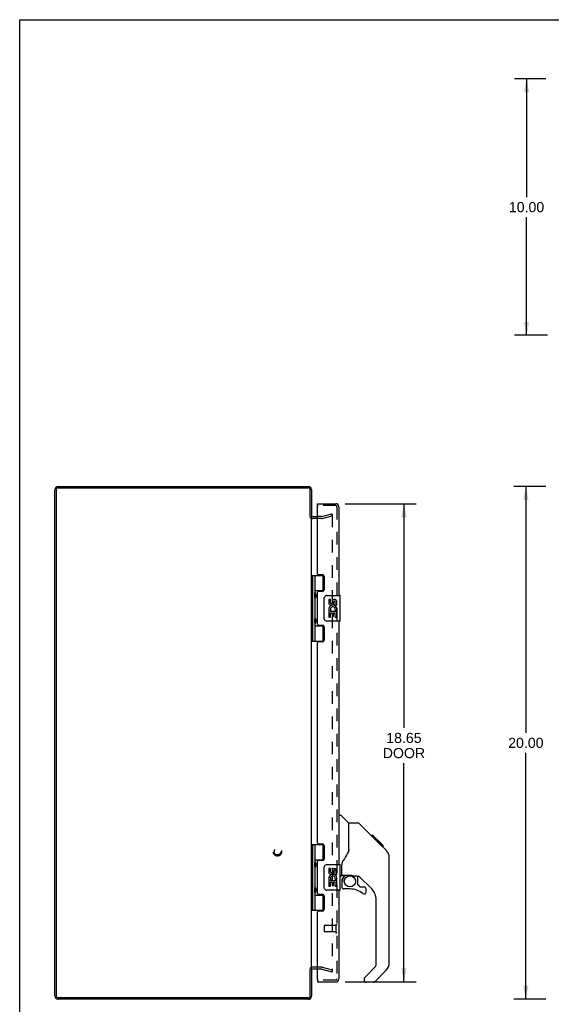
# Model space of a CAD drawing. Header units: inches. Extents: x 0 to 89.5, y 0 to 57.9.
# Tile 2 of 6: x 0 to 20.7, y 19.5 to 57.9. Entities that reach past the tile are written whole.
import ezdxf

# ---------------------------------------------------------------- set-up
doc = ezdxf.new("R2010")
doc.units = ezdxf.units.IN
doc.header["$LTSCALE"] = 4.921053
doc.header["$MEASUREMENT"] = 0
doc.linetypes.add('HIDDEN', pattern=[0.2, 0.1, -0.1])
doc.layers.get('0').update_dxf_attribs({"linetype": 'CONTINUOUS'})
for name, color, linetype in [('DEFAULT_2', 8, 'HIDDEN'), ('DIMENSIONS', 7, 'CONTINUOUS'), ('DOOR_ASSEMBLY', 7, 'CONTINUOUS')]:
    doc.layers.add(name, color=color, linetype=linetype)
doc.styles.get("Standard").update_dxf_attribs({"font": 'arial.ttf'})
doc.dimstyles.new('DIMSTYLE_1', dxfattribs={"dimtxt": 0.394737, "dimasz": 0.526316, "dimexe": 0.09, "dimexo": 0.07, "dimgap": 0.0375, "dimtad": 0, "dimtih": 1, "dimtoh": 1, "dimzin": 4, "dimdsep": 46, "dimtxsty": 'Standard', "dimblk": '_FILLED', "dimblk1": '_FILLED', "dimblk2": '_FILLED', "dimcen": 0.09, "dimadec": 3, "dimazin": 1, "dimtfac": 1, "dimtdec": 3, "dimtofl": 0, "dimtmove": 0, "dimatfit": 3, "dimldrblk": '_FILLED', "dimfxl": 0, "dimtolj": 1, "dimtzin": 4, "dimarcsym": 0})

# ---------------------------------------------------------------- blocks, each defined once
blk = doc.blocks.new('_FILLED')
at = {"color": 0, "linetype": 'ByBlock'}
blk.add_solid([(0, 0), (-1, 0.2), (-1, -0.2)], dxfattribs=at)
blk = doc.blocks.new('*D3')
at = {"layer": 'DIMENSIONS', "color": 2, "linetype": 'Continuous'}
for p, q in [((20.511, 55.585), (19.283, 55.585)), ((19.757, 55.585), (19.757, 50.979)), ((19.757, 45.585), (19.757, 50.19)), ((20.571, 45.585), (19.283, 45.585))]:
    blk.add_line(p, q, dxfattribs=at)
at = {"layer": 'DIMENSIONS', "color": 2, "linetype": 'Continuous', "xscale": 0.5263157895, "yscale": 0.5263157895, "zscale": 0.5263157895}
for p, rotation in [((19.757, 55.585), 90), ((19.757, 45.585), 270)]:
    blk.add_blockref('_FILLED', p, dxfattribs=dict(at, rotation=rotation))
at = {"layer": 'DIMENSIONS', "color": 2, "linetype": 'Continuous', "insert": (19.757, 50.782), "char_height": 0.3947, "width": 1.37938, "attachment_point": 2, "line_spacing_factor": 0.9}
blk.add_mtext('10.00', dxfattribs=at)
blk = doc.blocks.new('*D4')
at = {"layer": 'DIMENSIONS', "color": 2, "linetype": 'Continuous'}
for p, q in [((12.69, 39.017), (15.451, 39.017)), ((14.978, 39.017), (14.978, 30.279)), ((14.978, 20.367), (14.978, 28.897)), ((12.69, 20.367), (15.451, 20.367))]:
    blk.add_line(p, q, dxfattribs=at)
at = {"layer": 'DIMENSIONS', "color": 2, "linetype": 'Continuous', "xscale": 0.5263157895, "yscale": 0.5263157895, "zscale": 0.5263157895}
for p, rotation in [((14.978, 39.017), 90), ((14.978, 20.367), 270)]:
    blk.add_blockref('_FILLED', p, dxfattribs=dict(at, rotation=rotation))
at = {"layer": 'DIMENSIONS', "color": 2, "linetype": 'Continuous', "insert": (14.978, 30.082), "char_height": 0.3947, "width": 1.65232, "attachment_point": 2, "line_spacing_factor": 0.9}
blk.add_mtext('18.65\\PDOOR', dxfattribs=at)
blk = doc.blocks.new('*D9')
at = {"layer": 'DIMENSIONS', "color": 2, "linetype": 'Continuous'}
for p, q in [((20.511, 39.692), (19.257, 39.692)), ((19.731, 39.692), (19.731, 30.087)), ((19.731, 19.692), (19.731, 29.297)), ((20.511, 19.692), (19.257, 19.692))]:
    blk.add_line(p, q, dxfattribs=at)
at = {"layer": 'DIMENSIONS', "color": 2, "linetype": 'Continuous', "xscale": 0.5263157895, "yscale": 0.5263157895, "zscale": 0.5263157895}
for p, rotation in [((19.731, 39.692), 90), ((19.731, 19.692), 270)]:
    blk.add_blockref('_FILLED', p, dxfattribs=dict(at, rotation=rotation))
at = {"layer": 'DIMENSIONS', "color": 2, "linetype": 'Continuous', "insert": (19.731, 29.889), "char_height": 0.3947, "width": 1.37938, "attachment_point": 2, "line_spacing_factor": 0.9}
blk.add_mtext('20.00', dxfattribs=at)

msp = doc.modelspace()

# ---------------------------------------------------------------- linework, layer by layer
at = {"color": 7, "linetype": 'Continuous'}
for p, q in [((0, 0), (0, 57.895)), ((0, 57.895), (89.474, 57.895))]:
    msp.add_line(p, q, dxfattribs=at)
at = {"color": 3, "linetype": 'Continuous'}
for p, q in [((1.37, 19.828), (1.37, 39.556)), ((1.423, 39.559), (1.423, 19.825)), ((1.503, 39.639), (11.247, 39.639)), ((1.506, 39.692), (11.253, 39.692)), ((11.327, 38.517), (11.327, 39.559)), ((11.37, 39.575), (11.37, 38.53)), ((11.37, 20.867), (11.37, 38.517)), ((11.412, 38.517), (11.613, 38.517)), ((11.327, 19.825), (11.327, 20.867)), ((11.37, 20.854), (11.37, 19.809)), ((11.613, 20.867), (11.412, 20.867)), ((11.247, 19.745), (1.503, 19.745)), ((11.253, 19.692), (1.506, 19.692))]:
    msp.add_line(p, q, dxfattribs=at)
for centre, radius, start, end in [((1.506, 39.556), 0.136, 90, 180), ((1.503, 39.559), 0.08, 90, 180), ((11.247, 39.559), 0.08, 0, 90), ((11.253, 39.575), 0.117, 0, 90), ((11.412, 38.559), 0.042, 180, 270), ((11.412, 20.825), 0.042, 90, 180), ((1.506, 19.828), 0.136, 180, 270), ((1.503, 19.825), 0.08, 180, 270), ((11.247, 19.825), 0.08, 270, 360), ((11.253, 19.809), 0.117, 270, 360)]:
    msp.add_arc(centre, radius, start, end, dxfattribs=at)
at = {"layer": 'DEFAULT_2', "color": 8, "linetype": 'HIDDEN'}
for p, q in [((11.771, 38.442), (11.412, 38.442)), ((11.771, 38.517), (11.613, 38.517)), ((11.777, 38.518), (12.163, 38.621)), ((11.797, 38.445), (12.183, 38.549)), ((12.183, 38.549), (12.163, 38.621)), ((12.183, 38.594), (12.183, 20.79)), ((11.771, 20.942), (11.412, 20.942)), ((11.771, 20.867), (11.613, 20.867)), ((11.777, 20.866), (12.163, 20.763)), ((11.797, 20.938), (12.183, 20.835)), ((12.183, 20.835), (12.163, 20.763))]:
    msp.add_line(p, q, dxfattribs=at)
for points in [[(12.159, 38.614), (12.16, 38.614), (12.162, 38.614), (12.164, 38.614)], [(12.164, 38.614), (12.163, 38.614), (12.163, 38.614), (12.162, 38.614), (12.161, 38.614), (12.161, 38.614), (12.16, 38.614), (12.159, 38.614), (12.159, 38.614)], [(12.183, 38.594), (12.183, 38.595), (12.183, 38.595), (12.183, 38.596), (12.183, 38.597), (12.183, 38.597), (12.182, 38.598), (12.182, 38.599), (12.182, 38.599), (12.182, 38.6), (12.182, 38.601), (12.182, 38.601), (12.181, 38.602), (12.181, 38.603), (12.181, 38.603), (12.18, 38.604), (12.18, 38.604), (12.18, 38.605), (12.179, 38.606), (12.179, 38.606), (12.179, 38.607), (12.178, 38.607), (12.178, 38.608), (12.177, 38.608), (12.177, 38.609), (12.176, 38.609), (12.176, 38.609), (12.175, 38.61), (12.175, 38.61), (12.174, 38.611), (12.174, 38.611), (12.173, 38.611), (12.173, 38.612), (12.172, 38.612), (12.172, 38.612), (12.171, 38.613), (12.17, 38.613), (12.17, 38.613), (12.169, 38.613), (12.168, 38.613), (12.168, 38.614), (12.167, 38.614), (12.167, 38.614), (12.166, 38.614), (12.165, 38.614), (12.165, 38.614), (12.164, 38.614), (12.164, 38.614)], [(12.164, 38.614), (12.165, 38.614), (12.167, 38.614), (12.168, 38.614), (12.17, 38.613), (12.171, 38.612), (12.173, 38.612), (12.174, 38.611), (12.175, 38.61), (12.177, 38.609), (12.178, 38.608), (12.179, 38.606), (12.18, 38.605), (12.181, 38.604), (12.181, 38.602), (12.182, 38.601), (12.182, 38.599), (12.183, 38.597), (12.183, 38.596), (12.183, 38.594)], [(12.164, 20.77), (12.162, 20.77), (12.16, 20.77), (12.159, 20.77)], [(12.159, 20.77), (12.159, 20.77), (12.16, 20.77), (12.161, 20.77), (12.161, 20.77), (12.162, 20.77), (12.163, 20.77), (12.163, 20.77), (12.164, 20.77)], [(12.164, 20.77), (12.164, 20.77), (12.165, 20.77), (12.165, 20.77), (12.166, 20.77), (12.167, 20.77), (12.167, 20.77), (12.168, 20.77), (12.168, 20.77), (12.169, 20.77), (12.17, 20.771), (12.17, 20.771), (12.171, 20.771), (12.172, 20.771), (12.172, 20.772), (12.173, 20.772), (12.173, 20.772), (12.174, 20.773), (12.174, 20.773), (12.175, 20.773), (12.175, 20.774), (12.176, 20.774), (12.176, 20.775), (12.177, 20.775), (12.177, 20.776), (12.178, 20.776), (12.178, 20.777), (12.179, 20.777), (12.179, 20.778), (12.179, 20.778), (12.18, 20.779), (12.18, 20.779), (12.18, 20.78), (12.181, 20.78), (12.181, 20.781), (12.181, 20.782), (12.182, 20.782), (12.182, 20.783), (12.182, 20.784), (12.182, 20.784), (12.182, 20.785), (12.182, 20.786), (12.183, 20.786), (12.183, 20.787), (12.183, 20.788), (12.183, 20.788), (12.183, 20.789), (12.183, 20.79)], [(12.183, 20.79), (12.183, 20.788), (12.183, 20.786), (12.182, 20.785), (12.182, 20.783), (12.181, 20.781), (12.181, 20.78), (12.18, 20.779), (12.179, 20.777), (12.178, 20.776), (12.177, 20.775), (12.175, 20.774), (12.174, 20.773), (12.173, 20.772), (12.171, 20.771), (12.17, 20.771), (12.168, 20.77), (12.167, 20.77), (12.165, 20.77), (12.164, 20.77)]]:
    msp.add_lwpolyline(points, dxfattribs=at)
for radius in [0.164, 0.124]:
    msp.add_circle((10.045, 25.442), radius, dxfattribs=at)
for centre, radius, start, end in [((11.412, 38.559), 0.117, 213.0998, 270), ((11.771, 38.542), 0.025, 270, 285), ((11.771, 38.542), 0.1, 270, 285), ((11.412, 20.825), 0.117, 90, 146.9002), ((11.771, 20.842), 0.1, 75, 90), ((11.771, 20.842), 0.025, 75, 90)]:
    msp.add_arc(centre, radius, start, end, dxfattribs=at)
at = {"layer": 'DOOR_ASSEMBLY', "color": 7, "linetype": 'Continuous'}
for p, q in [((11.613, 38.942), (11.613, 39.017)), ((11.628, 38.942), (11.613, 38.942)), ((11.37, 36.221), (11.855, 36.221)), ((11.409, 36.221), (11.409, 33.662)), ((11.508, 36.221), (11.508, 35.534)), ((11.828, 35.631), (11.828, 36.221)), ((11.508, 35.631), (11.855, 35.631)), ((11.508, 35.334), (11.508, 34.55)), ((11.525, 35.505), (11.525, 35.504)), ((11.525, 35.363), (11.525, 35.504)), ((11.525, 35.363), (11.525, 35.363)), ((11.797, 35.622), (11.797, 35.599)), ((11.797, 35.622), (11.849, 35.622)), ((11.873, 34.542), (11.873, 35.342)), ((11.973, 35.442), (12.483, 35.442)), ((12.498, 34.457), (12.498, 35.427)), ((12.049, 35.288), (12.049, 35.151)), ((12.111, 35.288), (12.049, 35.288)), ((12.111, 35.151), (12.111, 35.288)), ((12.177, 35.214), (12.177, 35.145)), ((12.237, 35.151), (12.237, 35.193)), ((12.3, 35.057), (12.3, 35.193)), ((12.3, 35.057), (12.361, 35.057)), ((12.361, 35.057), (12.361, 35.214)), ((12.049, 34.826), (12.049, 34.596)), ((12.067, 34.826), (12.049, 34.826)), ((12.049, 34.596), (12.111, 34.596)), ((12.101, 34.826), (12.129, 34.846)), ((12.101, 34.826), (12.361, 34.826)), ((12.111, 34.596), (12.111, 34.764)), ((12.111, 34.764), (12.177, 34.764)), ((12.177, 34.764), (12.177, 34.627)), ((12.177, 34.627), (12.237, 34.627)), ((12.237, 34.627), (12.237, 34.764)), ((12.237, 34.764), (12.3, 34.764)), ((12.292, 34.862), (12.35, 34.837)), ((12.3, 34.596), (12.3, 34.764)), ((12.3, 34.596), (12.361, 34.596)), ((12.361, 34.873), (12.361, 34.926)), ((12.361, 34.596), (12.361, 34.826)), ((11.508, 34.35), (11.508, 33.662)), ((11.508, 34.253), (11.855, 34.253)), ((11.525, 34.521), (11.525, 34.52)), ((11.525, 34.379), (11.525, 34.52)), ((11.525, 34.379), (11.525, 34.379)), ((11.797, 34.284), (11.797, 34.262)), ((11.849, 34.262), (11.797, 34.262)), ((11.828, 33.662), (11.828, 34.253)), ((12.483, 34.442), (11.973, 34.442)), ((11.37, 33.662), (11.855, 33.662)), ((12.438, 26.871), (12.501, 26.871)), ((12.826, 26.562), (12.528, 26.859)), ((13.193, 26.556), (12.832, 26.556)), ((12.832, 25.451), (12.832, 26.556)), ((14.014, 25.768), (13.249, 26.533)), ((13.77, 26.078), (13.703, 26.078)), ((13.777, 26.071), (13.711, 26.071)), ((13.787, 26.061), (13.72, 26.061)), ((13.794, 26.055), (13.727, 26.055)), ((13.802, 26.047), (13.735, 26.047)), ((13.821, 26.027), (13.754, 26.027)), ((13.77, 26.078), (14.097, 25.752)), ((13.844, 26.004), (13.777, 26.004)), ((13.867, 25.981), (13.8, 25.981)), ((13.891, 25.957), (13.824, 25.957)), ((13.915, 25.934), (13.848, 25.934)), ((13.938, 25.91), (13.871, 25.91)), ((13.96, 25.888), (13.894, 25.888)), ((13.981, 25.868), (13.914, 25.868)), ((13.998, 25.85), (13.931, 25.85)), ((14.011, 25.837), (13.944, 25.837)), ((14.015, 25.833), (13.948, 25.833)), ((14.017, 25.831), (13.95, 25.831)), ((14.018, 25.831), (13.951, 25.831)), ((14.018, 25.83), (13.952, 25.83)), ((14.021, 25.827), (13.954, 25.827)), ((14.025, 25.823), (13.959, 25.823)), ((14.031, 25.817), (13.965, 25.817)), ((13.987, 25.794), (13.973, 25.808)), ((14.045, 25.803), (13.978, 25.803)), ((14, 25.78), (13.987, 25.794)), ((14.06, 25.788), (13.993, 25.788)), ((14.007, 25.773), (14, 25.78)), ((14.068, 25.781), (14.001, 25.781)), ((14.013, 25.767), (14.007, 25.773)), ((14.074, 25.774), (14.008, 25.774)), ((14.013, 25.767), (14.292, 25.489)), ((14.087, 25.762), (14.02, 25.762)), ((14.092, 25.756), (14.025, 25.756)), ((14.095, 25.753), (14.028, 25.753)), ((14.097, 25.752), (14.03, 25.752)), ((14.096, 25.752), (14.03, 25.752)), ((14.097, 25.751), (14.03, 25.751)), ((14.186, 25.663), (14.097, 25.751)), ((11.37, 25.721), (11.855, 25.721)), ((11.409, 25.721), (11.409, 23.162)), ((11.508, 25.721), (11.508, 25.034)), ((11.828, 25.131), (11.828, 25.721)), ((14.115, 25.667), (14.181, 25.667)), ((14.183, 25.665), (14.116, 25.665)), ((14.186, 25.663), (14.119, 25.663)), ((14.312, 25.467), (14.292, 25.489)), ((11.508, 25.131), (11.855, 25.131)), ((11.525, 25.005), (11.525, 25.004)), ((11.525, 25.004), (11.525, 24.863)), ((11.797, 25.122), (11.849, 25.122)), ((11.797, 25.122), (11.797, 25.099)), ((14.407, 25.212), (14.406, 25.242)), ((14.407, 21.109), (14.407, 25.212)), ((11.508, 24.834), (11.508, 24.05)), ((11.525, 24.863), (11.525, 24.863)), ((11.873, 24.042), (11.873, 24.842)), ((11.973, 24.942), (12.483, 24.942)), ((12.111, 24.788), (12.049, 24.788)), ((12.049, 24.788), (12.049, 24.651)), ((12.111, 24.651), (12.111, 24.788)), ((12.177, 24.714), (12.177, 24.645)), ((12.237, 24.651), (12.237, 24.693)), ((12.3, 24.557), (12.3, 24.693)), ((12.361, 24.557), (12.361, 24.714)), ((12.498, 23.957), (12.498, 24.927)), ((12.556, 24.528), (12.556, 24.935)), ((12.067, 24.326), (12.049, 24.326)), ((12.049, 24.326), (12.049, 24.096)), ((12.101, 24.326), (12.129, 24.346)), ((12.101, 24.326), (12.361, 24.326)), ((12.111, 24.264), (12.177, 24.264)), ((12.111, 24.096), (12.111, 24.264)), ((12.177, 24.264), (12.177, 24.127)), ((12.237, 24.264), (12.3, 24.264)), ((12.237, 24.127), (12.237, 24.264)), ((12.292, 24.362), (12.35, 24.337)), ((12.3, 24.557), (12.361, 24.557)), ((12.3, 24.096), (12.3, 24.264)), ((12.361, 24.373), (12.361, 24.426)), ((12.361, 24.096), (12.361, 24.326)), ((12.517, 24.489), (12.498, 24.489)), ((12.556, 24.311), (12.556, 24.074)), ((12.576, 24.53), (12.871, 24.53)), ((12.614, 24.45), (12.694, 24.53)), ((12.62, 24.445), (12.617, 24.448)), ((12.624, 24.441), (12.62, 24.445)), ((12.628, 24.437), (12.624, 24.441)), ((13.144, 24.489), (13.056, 24.489)), ((13.186, 24.157), (13.186, 24.484)), ((13.722, 23.993), (13.22, 24.494)), ((11.508, 23.85), (11.508, 23.162)), ((11.525, 24.021), (11.525, 24.02)), ((11.525, 24.02), (11.525, 23.879)), ((11.525, 23.879), (11.525, 23.879)), ((12.483, 23.942), (11.973, 23.942)), ((12.049, 24.096), (12.111, 24.096)), ((12.177, 24.127), (12.237, 24.127)), ((12.3, 24.096), (12.361, 24.096)), ((12.871, 23.995), (12.635, 23.995)), ((13.19, 24.149), (13.262, 24.077)), ((13.27, 24.074), (13.422, 24.074)), ((13.501, 23.876), (13.501, 23.995)), ((11.508, 23.753), (11.855, 23.753)), ((11.797, 23.784), (11.797, 23.762)), ((11.849, 23.762), (11.797, 23.762)), ((11.828, 23.162), (11.828, 23.753)), ((13.895, 21.023), (13.895, 23.575)), ((11.37, 23.162), (11.855, 23.162)), ((13.436, 20.532), (13.872, 20.967)), ((14.291, 20.83), (13.839, 20.378)), ((11.613, 20.442), (11.628, 20.442)), ((11.613, 20.442), (11.613, 20.367)), ((13.422, 20.499), (13.422, 20.434)), ((13.784, 20.355), (13.501, 20.355))]:
    msp.add_line(p, q, dxfattribs=at)
at = {"layer": 'DOOR_ASSEMBLY', "color": 3, "linetype": 'Continuous'}
for p, q in [((11.613, 39.017), (12.321, 39.017)), ((11.613, 36.283), (11.613, 38.927)), ((12.438, 38.9), (12.438, 35.442)), ((11.644, 36.252), (11.801, 36.252)), ((11.863, 36.19), (11.863, 35.661)), ((11.613, 34.315), (11.613, 35.568)), ((11.801, 35.599), (11.644, 35.599)), ((11.644, 34.284), (11.801, 34.284)), ((11.863, 34.222), (11.863, 33.693)), ((12.438, 34.442), (12.438, 24.942)), ((11.613, 25.783), (11.613, 33.6)), ((11.801, 33.631), (11.644, 33.631)), ((11.644, 25.752), (11.801, 25.752)), ((11.863, 25.69), (11.863, 25.161)), ((11.613, 23.815), (11.613, 25.068)), ((11.801, 25.099), (11.644, 25.099)), ((12.438, 23.942), (12.438, 20.484)), ((11.644, 23.784), (11.801, 23.784)), ((11.863, 23.722), (11.863, 23.193)), ((11.613, 20.457), (11.613, 23.1)), ((11.801, 23.131), (11.644, 23.131)), ((11.613, 20.367), (12.321, 20.367))]:
    msp.add_line(p, q, dxfattribs=at)
at = {"layer": 'DOOR_ASSEMBLY', "color": 8, "linetype": 'HIDDEN'}
for p, q in [((12.321, 38.942), (11.628, 38.942)), ((12.363, 38.9), (12.363, 20.484)), ((11.863, 22.556), (11.863, 22.328)), ((12.32, 22.566), (11.873, 22.566)), ((12.32, 22.318), (11.873, 22.318)), ((12.32, 22.584), (12.32, 22.3)), ((12.321, 20.442), (11.628, 20.442))]:
    msp.add_line(p, q, dxfattribs=at)
at = {"layer": 'DOOR_ASSEMBLY', "color": 7, "linetype": 'Continuous'}
for points in [[(11.508, 35.578), (11.509, 35.569), (11.511, 35.56), (11.514, 35.549), (11.518, 35.538), (11.523, 35.527), (11.527, 35.515), (11.532, 35.503), (11.537, 35.491), (11.541, 35.48), (11.545, 35.468), (11.548, 35.457), (11.55, 35.445), (11.551, 35.434), (11.55, 35.422), (11.548, 35.411), (11.545, 35.399), (11.541, 35.388), (11.537, 35.376), (11.532, 35.365), (11.527, 35.353), (11.523, 35.341), (11.518, 35.329), (11.514, 35.318), (11.511, 35.308), (11.509, 35.298), (11.508, 35.29)], [(11.873, 35.342), (11.874, 35.348), (11.874, 35.354), (11.875, 35.36), (11.876, 35.366), (11.878, 35.372), (11.88, 35.378)], [(11.508, 34.594), (11.509, 34.585), (11.511, 34.576), (11.514, 34.565), (11.518, 34.554), (11.523, 34.543), (11.527, 34.531), (11.532, 34.519), (11.537, 34.507), (11.541, 34.496), (11.545, 34.484), (11.548, 34.473), (11.55, 34.461), (11.551, 34.45), (11.55, 34.438), (11.548, 34.427), (11.545, 34.415), (11.541, 34.404), (11.537, 34.392), (11.532, 34.381), (11.527, 34.369), (11.523, 34.357), (11.518, 34.345), (11.514, 34.334), (11.511, 34.324), (11.509, 34.314), (11.508, 34.306)], [(11.88, 34.506), (11.878, 34.511), (11.876, 34.517), (11.875, 34.523), (11.874, 34.529), (11.874, 34.536), (11.873, 34.542)], [(13.249, 26.533), (13.241, 26.539), (13.232, 26.545), (13.223, 26.55), (13.214, 26.553), (13.203, 26.555), (13.193, 26.556)], [(13.973, 25.808), (13.952, 25.829), (13.931, 25.851), (13.909, 25.872), (13.887, 25.894)], [(12.832, 25.514), (12.811, 25.456), (12.781, 25.387), (12.744, 25.317), (12.702, 25.245), (12.655, 25.171), (12.61, 25.106)], [(14.407, 25.212), (14.406, 25.241), (14.4, 25.282), (14.391, 25.323), (14.377, 25.362), (14.359, 25.399), (14.337, 25.434), (14.312, 25.467)], [(11.508, 25.078), (11.509, 25.069), (11.511, 25.06), (11.514, 25.049), (11.518, 25.038), (11.523, 25.027), (11.527, 25.015), (11.532, 25.003), (11.537, 24.991), (11.541, 24.98), (11.545, 24.968), (11.548, 24.957), (11.55, 24.945), (11.551, 24.934), (11.55, 24.922), (11.548, 24.911), (11.545, 24.899), (11.541, 24.888), (11.537, 24.876), (11.532, 24.865), (11.527, 24.853), (11.523, 24.841), (11.518, 24.829), (11.514, 24.818), (11.511, 24.808), (11.509, 24.798), (11.508, 24.79)], [(12.61, 25.106), (12.598, 25.089), (12.583, 25.06), (12.571, 25.028), (12.562, 24.994), (12.557, 24.96), (12.556, 24.935)], [(11.873, 24.842), (11.874, 24.848), (11.874, 24.854), (11.875, 24.86), (11.876, 24.866), (11.878, 24.872), (11.88, 24.878)], [(12.628, 24.437), (12.619, 24.426), (12.61, 24.415), (12.602, 24.404), (12.596, 24.392), (12.59, 24.379), (12.585, 24.366), (12.581, 24.353), (12.579, 24.339), (12.577, 24.325), (12.576, 24.311)], [(12.617, 24.448), (12.616, 24.449), (12.615, 24.45), (12.614, 24.45), (12.614, 24.45)], [(12.871, 24.53), (12.879, 24.53), (12.899, 24.529), (12.919, 24.527), (12.939, 24.523), (12.959, 24.518), (12.976, 24.513), (12.992, 24.508), (13.007, 24.503), (13.019, 24.498), (13.029, 24.495), (13.039, 24.492), (13.047, 24.49), (13.054, 24.489), (13.056, 24.489)], [(11.508, 24.094), (11.509, 24.085), (11.511, 24.076), (11.514, 24.065), (11.518, 24.054), (11.523, 24.043), (11.527, 24.031), (11.532, 24.019), (11.537, 24.007), (11.541, 23.996), (11.545, 23.984), (11.548, 23.973), (11.55, 23.961), (11.551, 23.95), (11.55, 23.938), (11.548, 23.927), (11.545, 23.915), (11.541, 23.904), (11.537, 23.892), (11.532, 23.881), (11.527, 23.869), (11.523, 23.857), (11.518, 23.845), (11.514, 23.834), (11.511, 23.824), (11.509, 23.814), (11.508, 23.806)], [(11.88, 24.006), (11.878, 24.011), (11.876, 24.017), (11.875, 24.023), (11.874, 24.029), (11.874, 24.036), (11.873, 24.042)]]:
    msp.add_lwpolyline(points, dxfattribs=at)
msp.add_circle((12.871, 24.29), 0.217, dxfattribs=at)
at = {"layer": 'DOOR_ASSEMBLY', "color": 3, "linetype": 'Continuous'}
for centre, radius, start, end in [((11.628, 38.927), 0.015, 90, 180), ((12.321, 38.9), 0.117, 0, 90), ((11.644, 36.283), 0.031, 180, 270), ((11.801, 36.19), 0.062, 0, 90), ((11.644, 35.568), 0.031, 90, 180), ((11.801, 35.661), 0.062, 270, 360), ((11.644, 34.315), 0.031, 180, 270), ((11.801, 34.222), 0.062, 0, 90), ((11.644, 33.6), 0.031, 90, 180), ((11.801, 33.693), 0.062, 270, 360), ((11.644, 25.783), 0.031, 180, 270), ((11.801, 25.69), 0.062, 0, 90), ((11.644, 25.068), 0.031, 90, 180), ((11.801, 25.161), 0.062, 270, 360), ((11.644, 23.815), 0.031, 180, 270), ((11.801, 23.722), 0.062, 0, 90), ((11.644, 23.1), 0.031, 90, 180), ((11.801, 23.193), 0.062, 270, 360), ((11.628, 20.457), 0.015, 180, 270), ((12.321, 20.484), 0.117, 270, 360)]:
    msp.add_arc(centre, radius, start, end, dxfattribs=at)
at = {"layer": 'DOOR_ASSEMBLY', "color": 8, "linetype": 'HIDDEN'}
for centre, radius, start, end in [((12.321, 38.9), 0.042, 0, 90), ((11.873, 22.556), 0.01, 90, 180), ((11.873, 22.328), 0.01, 180, 270), ((12.342, 22.584), 0.0215, 0, 180), ((12.342, 22.3), 0.0215, 180, 360), ((12.321, 20.484), 0.042, 270, 360)]:
    msp.add_arc(centre, radius, start, end, dxfattribs=at)
at = {"layer": 'DOOR_ASSEMBLY', "color": 7, "linetype": 'Continuous'}
for centre, radius, start, end in [((11.435, 35.504), 0.09, 0.672, 35.1877), ((11.435, 35.364), 0.09, 324.8123, 359.328), ((11.973, 35.342), 0.1, 90, 158.8004), ((12.483, 35.427), 0.015, 0, 90), ((12.202, 34.9), 0.154, 161.4199, 206.1963), ((12.143, 35.151), 0.0943, 180, 360), ((12.206, 34.9), 0.157, 9.7031, 161.8791), ((12.143, 35.151), 0.0314, 180, 261.2295), ((12.206, 34.9), 0.0943, 336.5966, 215.1122), ((12.142, 35.156), 0.0362, 263.4285, 341.7628), ((12.269, 35.193), 0.0943, 71.7267, 167.4338), ((12.269, 35.193), 0.0314, 0, 180.0485), ((12.269, 35.193), 0.0943, 12.5402, 71.701), ((11.435, 34.52), 0.09, 0.672, 35.1877), ((12.206, 34.9), 0.157, 205.737, 207.8532), ((12.206, 34.9), 0.157, 336.5966, 350.2969), ((11.435, 34.38), 0.09, 324.8123, 359.328), ((11.973, 34.542), 0.1, 201.205, 270), ((12.483, 34.457), 0.015, 270, 360), ((12.501, 26.831), 0.0394, 45, 90), ((12.812, 26.548), 0.0197, 7.5, 45), ((13.974, 25.195), 0.433, 42.2386, 42.7273), ((11.435, 25.004), 0.09, 0.672, 35.1877), ((11.435, 24.864), 0.09, 324.8123, 359.328), ((11.973, 24.842), 0.1, 90, 158.8004), ((12.143, 24.651), 0.0943, 180, 360), ((12.143, 24.651), 0.0314, 180, 261.2295), ((12.142, 24.656), 0.0362, 263.4285, 341.7628), ((12.269, 24.693), 0.0943, 71.7267, 167.4338), ((12.269, 24.693), 0.0314, 0, 180.0485), ((12.269, 24.693), 0.0943, 12.5402, 71.701), ((12.483, 24.927), 0.015, 0, 90), ((12.202, 24.4), 0.154, 161.4199, 206.1963), ((12.206, 24.4), 0.157, 9.7031, 161.8791), ((12.206, 24.4), 0.157, 205.737, 207.8532), ((12.206, 24.4), 0.0943, 336.5966, 215.1122), ((12.206, 24.4), 0.157, 336.5966, 350.2969), ((12.517, 24.528), 0.0394, 270, 360), ((12.576, 24.55), 0.0197, 180, 270), ((12.753, 24.311), 0.197, 135, 180), ((13.144, 24.292), 0.197, 45, 90), ((11.435, 24.02), 0.09, 0.672, 35.1877), ((11.435, 23.88), 0.09, 324.8123, 359.328), ((11.973, 24.042), 0.1, 201.205, 270), ((12.483, 23.957), 0.015, 270, 360), ((12.635, 24.074), 0.0787, 180, 270), ((12.871, 23.207), 0.787, 50.4788, 90), ((13.198, 24.157), 0.0118, 180, 225), ((13.27, 24.085), 0.0118, 225, 270), ((13.422, 23.876), 0.0787, 230.4788, 360), ((13.422, 23.995), 0.0787, 0, 90), ((13.304, 23.575), 0.591, 0, 45), ((13.816, 21.023), 0.0787, 315, 360), ((14.013, 21.109), 0.394, 315, 360), ((13.47, 20.499), 0.0472, 135, 180), ((13.501, 20.434), 0.0787, 180, 270), ((13.784, 20.434), 0.0787, 270, 315)]:
    msp.add_arc(centre, radius, start, end, dxfattribs=at)
for centre in [(11.597, 35.434), (11.597, 34.45), (11.597, 24.934), (11.597, 23.95)]:
    msp.add_ellipse(centre, major_axis=(0, 0.188), ratio=0.5625, start_param=1.007189, end_param=2.134404, dxfattribs=at)

# ---------------------------------------------------------------- dimensions: what is measured, and where the dimension line sits
at = {"layer": 'DIMENSIONS', "color": 2, "linetype": 'Continuous'}
for base, p1, p2, angle, picture, middle in [((19.757, 45.585), (20.581, 55.585), (20.641, 45.585), 270, '*D3', (19.774, 50.583)), ((19.731, 39.692), (20.581, 19.692), (20.581, 39.692), 90, '*D9', (19.726, 29.69))]:
    dim = msp.add_linear_dim(base=base, p1=p1, p2=p2, angle=angle, dimstyle='DIMSTYLE_1', dxfattribs=at)
    dim.commit()
    dim.dimension.update_dxf_attribs({"geometry": picture, "text_midpoint": middle, "dimtype": 160})
dim = msp.add_linear_dim(base=(14.978, 20.367), p1=(12.62, 39.017), p2=(12.62, 20.367), angle=270, text='<>\\PDOOR', dimstyle='DIMSTYLE_1', dxfattribs=at)
dim.commit()
dim.dimension.update_dxf_attribs({"geometry": '*D4', "text_midpoint": (14.978, 29.588), "dimtype": 160})

doc.saveas('drawing.dxf')
